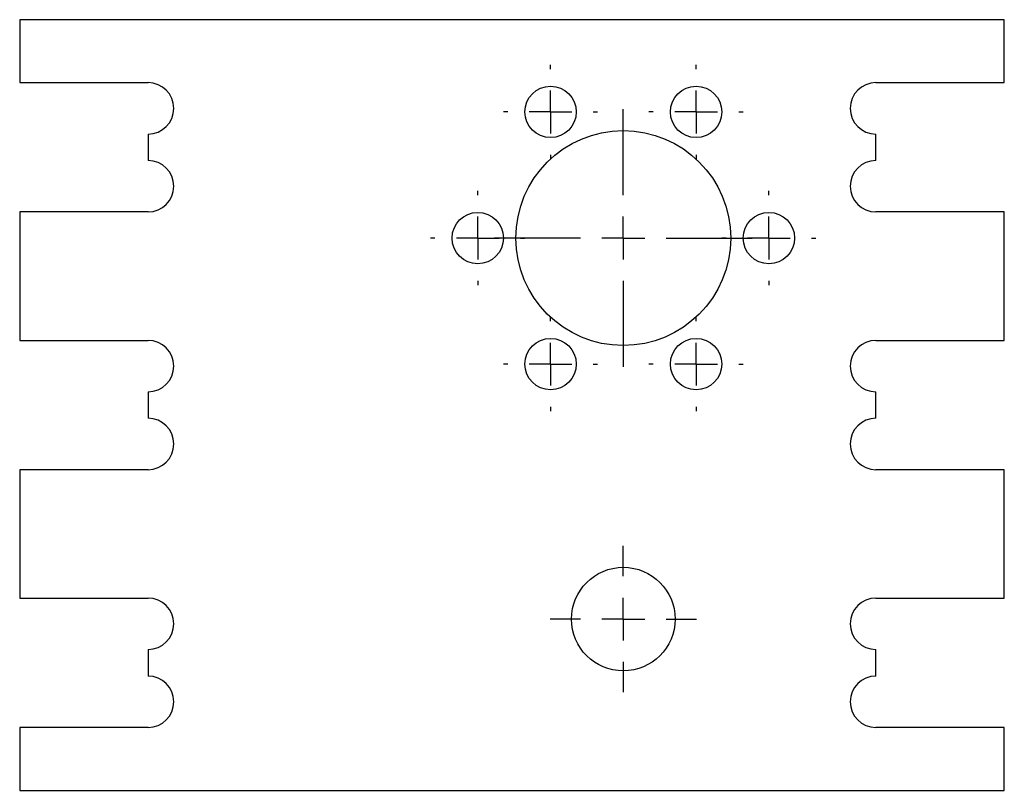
# Model space of a CAD drawing. Extents: x 0 to 248, y 2 to 289.
import ezdxf

# ---------------------------------------------------------------- set-up
doc = ezdxf.new("R2010")
doc.units = 0
doc.header["$LTSCALE"] = 0.5
doc.layers.get('0').update_dxf_attribs({"linetype": 'CONTINUOUS'})

# ---------------------------------------------------------------- blocks, each defined once
blk = doc.blocks.new('SW_CENTERMARKSYMBOL_0')
at = {"color": 0, "linetype": 'CONTINUOUS'}
for p, q in [((0, 5), (0, 15.05)), ((0, 0), (0, 2.5)), ((-5, 0), (-15.05, 0)), ((0, 0), (-2.5, 0)), ((0, 0), (0, -2.5)), ((0, 0), (2.5, 0)), ((5, 0), (15.05, 0)), ((0, -5), (0, -15.05))]:
    blk.add_line(p, q, dxfattribs=at)
blk = doc.blocks.new('SW_CENTERMARKSYMBOL_1')
at = {"color": 0, "linetype": 'CONTINUOUS'}
for p, q in [((0, 5), (0, 8.55)), ((0, 0), (0, 2.5)), ((-5, 0), (-8.55, 0)), ((0, 0), (-2.5, 0)), ((0, 0), (0, -2.5)), ((0, 0), (2.5, 0)), ((5, 0), (8.55, 0)), ((0, -5), (0, -8.55))]:
    blk.add_line(p, q, dxfattribs=at)
blk = doc.blocks.new('SW_CENTERMARKSYMBOL_2')
at = {"color": 0, "linetype": 'CONTINUOUS'}
for p, q in [((0, 5), (0, 5.5)), ((0, 0), (0, 2.5)), ((-5, 0), (-5.5, 0)), ((0, 0), (-2.5, 0)), ((0, 0), (0, -2.5)), ((0, 0), (2.5, 0)), ((5, 0), (5.5, 0)), ((0, -5), (0, -5.5))]:
    blk.add_line(p, q, dxfattribs=at)
blk = doc.blocks.new('SW_CENTERMARKSYMBOL_3')
at = {"color": 0, "linetype": 'CONTINUOUS'}
for p, q in [((0, 5), (0, 5.5)), ((0, 0), (0, 2.5)), ((-5, 0), (-5.5, 0)), ((0, 0), (-2.5, 0)), ((0, 0), (0, -2.5)), ((0, 0), (2.5, 0)), ((5, 0), (5.5, 0)), ((0, -5), (0, -5.5))]:
    blk.add_line(p, q, dxfattribs=at)
blk = doc.blocks.new('SW_CENTERMARKSYMBOL_4')
at = {"color": 0, "linetype": 'CONTINUOUS'}
for p, q in [((0, 5), (0, 5.5)), ((0, 0), (0, 2.5)), ((-5, 0), (-5.5, 0)), ((0, 0), (-2.5, 0)), ((0, 0), (0, -2.5)), ((0, 0), (2.5, 0)), ((5, 0), (5.5, 0)), ((0, -5), (0, -5.5))]:
    blk.add_line(p, q, dxfattribs=at)
blk = doc.blocks.new('SW_CENTERMARKSYMBOL_5')
at = {"color": 0, "linetype": 'CONTINUOUS'}
for p, q in [((0, 5), (0, 5.5)), ((0, 0), (0, 2.5)), ((-5, 0), (-5.5, 0)), ((0, 0), (-2.5, 0)), ((0, 0), (0, -2.5)), ((0, 0), (2.5, 0)), ((5, 0), (5.5, 0)), ((0, -5), (0, -5.5))]:
    blk.add_line(p, q, dxfattribs=at)
blk = doc.blocks.new('SW_CENTERMARKSYMBOL_6')
at = {"color": 0, "linetype": 'CONTINUOUS'}
for p, q in [((0, 5), (0, 5.5)), ((0, 0), (0, 2.5)), ((-5, 0), (-5.5, 0)), ((0, 0), (-2.5, 0)), ((0, 0), (0, -2.5)), ((0, 0), (2.5, 0)), ((5, 0), (5.5, 0)), ((0, -5), (0, -5.5))]:
    blk.add_line(p, q, dxfattribs=at)
blk = doc.blocks.new('SW_CENTERMARKSYMBOL_7')
at = {"color": 0, "linetype": 'CONTINUOUS'}
for p, q in [((0, 5), (0, 5.5)), ((0, 0), (0, 2.5)), ((-5, 0), (-5.5, 0)), ((0, 0), (-2.5, 0)), ((0, 0), (0, -2.5)), ((0, 0), (2.5, 0)), ((5, 0), (5.5, 0)), ((0, -5), (0, -5.5))]:
    blk.add_line(p, q, dxfattribs=at)

msp = doc.modelspace()

# ---------------------------------------------------------------- linework, layer by layer
at = {"color": 7, "linetype": 'CONTINUOUS'}
for p, q in [((133.05, 288.7), (133.05, 281.35)), ((248.05, 288.7), (133.05, 288.7)), ((248.05, 281.35), (248.05, 288.7)), ((133.05, 281.35), (148.05, 281.35)), ((233.05, 281.35), (248.05, 281.35)), ((148.05, 275.35), (148.05, 272.25)), ((233.05, 272.25), (233.05, 275.35)), ((133.05, 266.25), (133.05, 251.25)), ((148.05, 266.25), (133.05, 266.25)), ((248.05, 266.25), (233.05, 266.25)), ((248.05, 251.25), (248.05, 266.25)), ((133.05, 251.25), (148.05, 251.25)), ((233.05, 251.25), (248.05, 251.25)), ((148.05, 245.25), (148.05, 242.15)), ((233.05, 242.15), (233.05, 245.25)), ((133.05, 236.15), (133.05, 221.15)), ((148.05, 236.15), (133.05, 236.15)), ((248.05, 236.15), (233.05, 236.15)), ((248.05, 221.15), (248.05, 236.15)), ((133.05, 221.15), (148.05, 221.15)), ((233.05, 221.15), (248.05, 221.15)), ((148.05, 215.15), (148.05, 212.05)), ((233.05, 212.05), (233.05, 215.15)), ((148.05, 206.05), (133.05, 206.05)), ((133.05, 206.05), (133.05, 198.7)), ((248.05, 206.05), (233.05, 206.05)), ((248.05, 198.7), (248.05, 206.05)), ((133.05, 198.7), (248.05, 198.7))]:
    msp.add_line(p, q, dxfattribs=at)
for centre, radius in [((195.05, 277.93), 3), ((212.05, 277.93), 3), ((203.55, 263.2), 12.55), ((186.55, 263.2), 3), ((220.55, 263.2), 3), ((195.05, 248.48), 3), ((212.05, 248.48), 3), ((203.55, 218.7), 6.05)]:
    msp.add_circle(centre, radius, dxfattribs=at)
for centre, start, end in [((148.05, 278.35), 270, 90), ((233.05, 278.35), 90, 270), ((148.05, 269.25), 270, 90), ((233.05, 269.25), 90, 270), ((148.05, 248.25), 270, 90), ((233.05, 248.25), 90, 270), ((148.05, 239.15), 270, 90), ((233.05, 239.15), 90, 270), ((148.05, 218.15), 270, 90), ((233.05, 218.15), 90, 270), ((148.05, 209.05), 270, 90), ((233.05, 209.05), 90, 270)]:
    msp.add_arc(centre, 3, start, end, dxfattribs=at)

# ---------------------------------------------------------------- block references
for name, p in [('SW_CENTERMARKSYMBOL_3', (195.05, 277.93)), ('SW_CENTERMARKSYMBOL_2', (212.05, 277.93)), ('SW_CENTERMARKSYMBOL_0', (203.55, 263.2)), ('SW_CENTERMARKSYMBOL_4', (186.55, 263.2)), ('SW_CENTERMARKSYMBOL_7', (220.55, 263.2)), ('SW_CENTERMARKSYMBOL_5', (195.05, 248.48)), ('SW_CENTERMARKSYMBOL_6', (212.05, 248.48)), ('SW_CENTERMARKSYMBOL_1', (203.55, 218.7))]:
    msp.add_blockref(name, p, dxfattribs=at)

doc.saveas('drawing.dxf')
